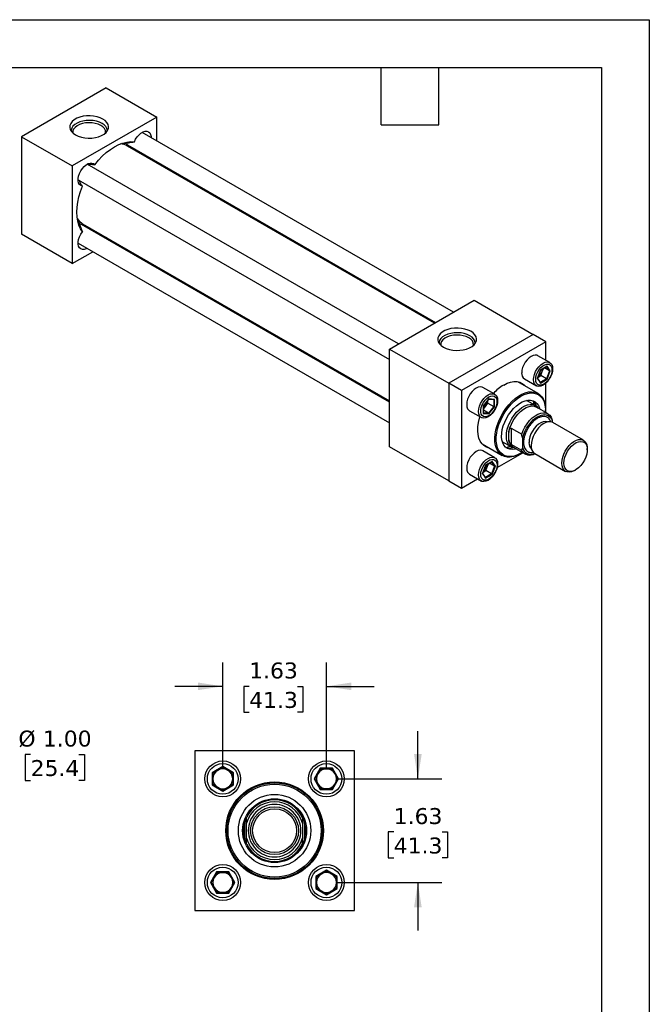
# Model space of a CAD drawing. Header units: inches. Extents: x 0 to 33, y 0 to 25.5.
# Tile 4 of 4: x 23.1 to 33, y 10.1 to 25.5. Entities that reach past the tile are written whole.
import ezdxf

# ---------------------------------------------------------------- set-up
doc = ezdxf.new("R2010")
doc.units = ezdxf.units.IN
doc.header["$LTSCALE"] = 3
doc.header["$MEASUREMENT"] = 0
doc.linetypes.add('SLD-Solid', pattern=[0])
doc.layers.add('DIMENSIONS', color=140, linetype='SLD-Solid', lineweight=25)
doc.layers.add('TEXT', color=140, linetype='SLD-Solid', lineweight=25)
doc.styles.add('SLDTEXTSTYLE0', font='VERDANA.TTF')
doc.dimstyles.new('SLDDIMSTYLE0', dxfattribs={"dimtxt": 0.254883, "dimasz": 0.39, "dimexe": 0, "dimexo": 0.0625, "dimgap": 0.063721, "dimtad": 0, "dimtih": 1, "dimtoh": 1, "dimrnd": 1e-09, "dimzin": 4, "dimdsep": 46, "dimtxsty": 'SLDTEXTSTYLE0', "dimsah": 1, "dimcen": 0.09, "dimadec": 0, "dimazin": 1, "dimtfac": 1, "dimtofl": 0, "dimtmove": 0, "dimatfit": 3, "dimfxl": 0, "dimfrac": 2, "dimtolj": 1, "dimtzin": 12, "dimarcsym": 0})
doc.dimstyles.new('SLDDIMSTYLE2', dxfattribs={"dimtxt": 0.254883, "dimasz": 0.39, "dimexe": 0, "dimexo": 0.0625, "dimgap": 0.063721, "dimtad": 0, "dimtih": 1, "dimtoh": 1, "dimrnd": 1e-09, "dimzin": 12, "dimdsep": 46, "dimtxsty": 'SLDTEXTSTYLE0', "dimsah": 1, "dimcen": 0.09, "dimadec": 0, "dimazin": 3, "dimtfac": 1, "dimtmove": 0, "dimatfit": 0, "dimfxl": 0, "dimfrac": 2, "dimtolj": 1, "dimtzin": 12, "dimarcsym": 0})

# ---------------------------------------------------------------- blocks, each defined once
blk = doc.blocks.new('_D_4')
at = {"layer": 'DIMENSIONS'}
for p, q in [((22.939, 13.978), (22.189, 13.978)), ((22.189, 13.978), (22.189, 13.284)), ((23.303, 13.978), (23.217, 13.978)), ((23.217, 13.978), (23.217, 13.573)), ((24.06, 13.978), (24.146, 13.978)), ((24.146, 13.978), (24.146, 13.573)), ((23.217, 13.573), (23.303, 13.573)), ((24.146, 13.573), (24.06, 13.573)), ((18.497, 13.284), (19.801, 13.284)), ((19.981, 13.284), (20.78, 13.284)), ((20.96, 13.284), (22.564, 13.284)), ((22.189, 13.284), (22.189, 12.284)), ((18.497, 12.284), (20.78, 12.284)), ((20.96, 12.284), (22.564, 12.284))]:
    blk.add_line(p, q, dxfattribs=at)
for points in [[(22.189, 13.284), (22.129, 12.894), (22.249, 12.894)], [(22.189, 12.284), (22.249, 12.674), (22.129, 12.674)]]:
    blk.add_solid(points, dxfattribs=at)
at = {"layer": 'DIMENSIONS', "char_height": 0.25, "attachment_point": 1, "style": 'SLDTEXTSTYLE0'}
for s, insert in [('%%c', (23.111, 14.353)), ('1.00', (23.495, 14.353)), ('25.4', (23.303, 13.891))]:
    blk.add_mtext(s, dxfattribs=dict(at, insert=insert))
blk = doc.blocks.new('_D_6')
at = {"layer": 'DIMENSIONS'}
for p, q in [((26.314, 13.746), (26.314, 15.422)), ((27.939, 13.746), (27.939, 15.422)), ((26.314, 15.047), (25.564, 15.047)), ((26.728, 15.047), (26.643, 15.047)), ((26.643, 15.047), (26.643, 14.642)), ((27.486, 15.047), (27.571, 15.047)), ((27.571, 15.047), (27.571, 14.642)), ((27.939, 15.047), (28.689, 15.047)), ((26.643, 14.642), (26.728, 14.642)), ((27.571, 14.642), (27.486, 14.642))]:
    blk.add_line(p, q, dxfattribs=at)
for points in [[(26.314, 15.047), (25.924, 15.107), (25.924, 14.987)], [(27.939, 15.047), (28.329, 14.987), (28.329, 15.107)]]:
    blk.add_solid(points, dxfattribs=at)
at = {"layer": 'DIMENSIONS', "char_height": 0.25, "attachment_point": 1, "style": 'SLDTEXTSTYLE0'}
for s, insert in [('1.63', (26.728, 15.421)), ('41.3', (26.728, 14.959))]:
    blk.add_mtext(s, dxfattribs=dict(at, insert=insert))
blk = doc.blocks.new('_D_7')
at = {"layer": 'DIMENSIONS'}
for p, q in [((29.373, 13.596), (29.373, 14.346)), ((28.089, 13.596), (29.748, 13.596)), ((28.994, 12.764), (28.909, 12.764)), ((28.909, 12.764), (28.909, 12.359)), ((29.752, 12.764), (29.837, 12.764)), ((29.837, 12.764), (29.837, 12.359)), ((28.909, 12.359), (28.994, 12.359)), ((29.837, 12.359), (29.752, 12.359)), ((28.089, 11.971), (29.748, 11.971)), ((29.373, 11.971), (29.373, 11.221))]:
    blk.add_line(p, q, dxfattribs=at)
for points in [[(29.373, 13.596), (29.433, 13.986), (29.313, 13.986)], [(29.373, 11.971), (29.313, 11.581), (29.433, 11.581)]]:
    blk.add_solid(points, dxfattribs=at)
at = {"layer": 'DIMENSIONS', "char_height": 0.25, "attachment_point": 1, "style": 'SLDTEXTSTYLE0'}
for s, insert in [('1.63', (28.994, 13.138)), ('41.3', (28.994, 12.676))]:
    blk.add_mtext(s, dxfattribs=dict(at, insert=insert))

msp = doc.modelspace()

# ---------------------------------------------------------------- linework, layer by layer
at = {"color": 7, "linetype": 'SLD-Solid'}
for p, q in [((0, 25.5), (33, 25.5)), ((33, 25.5), (33, 0))]:
    msp.add_line(p, q, dxfattribs=at)
for p, q in [((24.487, 24.431), (23.161, 23.666)), ((24.487, 24.431), (25.282, 23.972)), ((25.282, 23.972), (23.956, 23.207)), ((25.282, 23.598), (25.282, 23.972)), ((23.161, 23.666), (23.161, 22.135)), ((23.161, 23.666), (23.956, 23.207)), ((29.93, 20.915), (25.05, 23.733)), ((24.761, 23.556), (24.732, 23.561)), ((24.763, 23.543), (24.761, 23.556)), ((24.821, 23.54), (29.649, 20.753)), ((29.631, 20.742), (24.821, 23.519)), ((24.888, 23.481), (24.884, 23.485)), ((23.956, 23.207), (23.956, 21.676)), ((29.068, 20.418), (24.188, 23.235)), ((25.282, 23.253), (25.282, 23.274)), ((24.047, 22.991), (28.928, 20.174)), ((24.038, 22.356), (24.056, 22.335)), ((24.056, 22.335), (24.068, 22.339)), ((24.058, 22.332), (24.072, 22.336)), ((28.928, 19.504), (24.099, 22.291)), ((24.118, 22.301), (28.928, 19.524)), ((24.179, 22.264), (24.185, 22.263)), ((24.203, 22.231), (24.179, 22.264)), ((23.956, 21.676), (23.161, 22.135)), ((24.047, 21.996), (28.928, 19.179)), ((24.561, 22.025), (24.579, 22.035)), ((23.956, 21.676), (24.28, 21.862)), ((28.928, 20.336), (30.254, 21.102)), ((30.254, 21.102), (31.182, 20.566)), ((31.182, 20.566), (29.856, 19.801)), ((31.381, 20.451), (31.182, 20.566)), ((31.381, 20.451), (30.055, 19.686)), ((31.381, 20.159), (31.381, 20.451)), ((28.928, 20.336), (29.856, 19.801)), ((28.928, 18.805), (28.928, 20.336)), ((31.441, 20.124), (31.254, 20.232)), ((31.297, 20.007), (31.246, 19.876)), ((31.248, 19.878), (31.297, 20.005)), ((31.256, 19.897), (31.299, 19.922)), ((31.398, 20.066), (31.297, 20.007)), ((31.297, 20.005), (31.395, 20.061)), ((31.299, 19.922), (31.323, 19.984)), ((31.39, 19.87), (31.299, 19.922)), ((31.323, 19.984), (31.341, 20.03)), ((31.438, 19.993), (31.357, 20.039)), ((31.438, 19.993), (31.39, 19.87)), ((31.391, 20.059), (31.438, 19.993)), ((31.449, 19.993), (31.398, 20.066)), ((31.398, 19.862), (31.449, 19.993)), ((29.856, 19.801), (29.856, 18.27)), ((30.055, 19.686), (29.856, 19.801)), ((31.257, 19.641), (30.941, 19.823)), ((31.043, 19.867), (31.23, 19.759)), ((31.246, 19.876), (31.297, 19.803)), ((31.296, 19.813), (31.249, 19.88)), ((31.39, 19.87), (31.295, 19.815)), ((31.297, 19.803), (31.398, 19.862)), ((31.381, 19.339), (31.381, 19.804)), ((30.055, 19.686), (30.055, 18.155)), ((30.579, 19.627), (30.392, 19.734)), ((30.486, 19.555), (30.398, 19.445)), ((30.4, 19.445), (30.485, 19.551)), ((30.431, 19.434), (30.472, 19.485)), ((30.472, 19.485), (30.472, 19.535)), ((30.472, 19.485), (30.563, 19.433)), ((30.484, 19.55), (30.565, 19.543)), ((30.574, 19.547), (30.486, 19.555)), ((30.563, 19.543), (30.563, 19.433)), ((30.574, 19.429), (30.574, 19.547)), ((31.214, 19.45), (31.073, 19.531)), ((30.182, 19.369), (30.368, 19.262)), ((30.398, 19.445), (30.398, 19.327)), ((30.398, 19.327), (30.486, 19.319)), ((30.4, 19.333), (30.4, 19.445)), ((30.4, 19.395), (30.431, 19.434)), ((30.48, 19.33), (30.4, 19.376)), ((30.48, 19.33), (30.4, 19.337)), ((30.563, 19.433), (30.48, 19.33)), ((30.486, 19.319), (30.574, 19.429)), ((31.413, 19.321), (31.231, 19.426)), ((31.374, 19.371), (31.374, 19.383)), ((31.48, 19.202), (31.48, 19.187)), ((31.969, 18.906), (31.489, 19.183)), ((30.801, 18.894), (30.801, 19.042)), ((30.834, 19.095), (31, 18.999)), ((30.834, 19.095), (30.834, 18.841)), ((30.379, 18.849), (30.695, 18.667)), ((30.698, 18.881), (30.839, 18.8)), ((31, 18.746), (30.834, 18.841)), ((31.016, 18.791), (31.016, 18.934)), ((29.856, 18.27), (28.928, 18.805)), ((30.579, 18.631), (30.392, 18.739)), ((30.615, 18.478), (31.018, 18.711)), ((30.868, 18.797), (31.05, 18.692)), ((30.976, 18.695), (30.987, 18.701)), ((31.207, 18.696), (31.688, 18.418)), ((32.027, 18.758), (32.027, 18.777)), ((30.537, 18.573), (30.435, 18.514)), ((30.436, 18.512), (30.533, 18.568)), ((30.461, 18.491), (30.479, 18.537)), ((30.576, 18.5), (30.495, 18.547)), ((30.53, 18.566), (30.576, 18.5)), ((30.588, 18.501), (30.537, 18.573)), ((30.182, 18.374), (30.368, 18.266)), ((30.435, 18.514), (30.384, 18.383)), ((30.384, 18.383), (30.435, 18.311)), ((30.387, 18.386), (30.436, 18.512)), ((30.434, 18.32), (30.387, 18.387)), ((30.394, 18.405), (30.437, 18.43)), ((30.528, 18.377), (30.433, 18.322)), ((30.437, 18.43), (30.461, 18.491)), ((30.528, 18.377), (30.437, 18.43)), ((30.576, 18.5), (30.528, 18.377)), ((30.537, 18.369), (30.588, 18.501)), ((31.828, 18.432), (31.845, 18.442)), ((29.856, 18.27), (30.055, 18.155)), ((30.055, 18.155), (30.308, 18.301)), ((30.435, 18.311), (30.537, 18.369)), ((25.877, 14.034), (25.877, 11.534)), ((28.377, 14.034), (25.877, 14.034)), ((28.377, 11.534), (28.377, 14.034)), ((26.314, 13.788), (26.148, 13.692)), ((26.158, 13.686), (26.314, 13.777)), ((26.481, 13.692), (26.314, 13.788)), ((26.314, 13.777), (26.314, 13.788)), ((26.314, 13.777), (26.471, 13.686)), ((27.843, 13.762), (27.747, 13.596)), ((27.759, 13.596), (27.849, 13.752)), ((27.849, 13.752), (27.843, 13.762)), ((28.035, 13.762), (27.843, 13.762)), ((27.849, 13.752), (28.03, 13.752)), ((28.03, 13.752), (28.035, 13.762)), ((28.03, 13.752), (28.12, 13.596)), ((28.131, 13.596), (28.035, 13.762)), ((26.158, 13.686), (26.148, 13.692)), ((26.148, 13.692), (26.148, 13.5)), ((26.158, 13.506), (26.158, 13.686)), ((26.471, 13.686), (26.481, 13.692)), ((26.471, 13.686), (26.471, 13.506)), ((26.481, 13.5), (26.481, 13.692)), ((27.747, 13.596), (27.843, 13.43)), ((27.759, 13.596), (27.747, 13.596)), ((27.849, 13.44), (27.759, 13.596)), ((28.12, 13.596), (28.03, 13.44)), ((28.035, 13.43), (28.131, 13.596)), ((28.12, 13.596), (28.131, 13.596)), ((26.158, 13.506), (26.148, 13.5)), ((26.148, 13.5), (26.314, 13.404)), ((26.314, 13.416), (26.158, 13.506)), ((26.471, 13.506), (26.314, 13.416)), ((26.314, 13.404), (26.481, 13.5)), ((26.481, 13.5), (26.471, 13.506)), ((27.843, 13.43), (27.849, 13.44)), ((28.03, 13.44), (27.849, 13.44)), ((28.03, 13.44), (28.035, 13.43)), ((26.314, 13.416), (26.314, 13.404)), ((27.843, 13.43), (28.035, 13.43)), ((26.658, 12.663), (26.658, 12.904)), ((26.689, 12.667), (26.689, 12.9)), ((27.564, 12.9), (27.564, 12.667)), ((27.596, 12.904), (27.596, 12.663)), ((26.218, 12.137), (26.122, 11.971)), ((26.134, 11.971), (26.224, 12.127)), ((26.224, 12.127), (26.218, 12.137)), ((26.41, 12.137), (26.218, 12.137)), ((26.224, 12.127), (26.405, 12.127)), ((26.41, 12.137), (26.405, 12.127)), ((26.405, 12.127), (26.495, 11.971)), ((26.506, 11.971), (26.41, 12.137)), ((27.939, 12.163), (27.773, 12.067)), ((27.773, 12.067), (27.773, 11.875)), ((27.773, 12.067), (27.783, 12.061)), ((27.783, 12.061), (27.939, 12.152)), ((27.783, 11.881), (27.783, 12.061)), ((27.939, 12.152), (27.939, 12.163)), ((28.106, 12.067), (27.939, 12.163)), ((27.939, 12.152), (28.096, 12.061)), ((28.096, 12.061), (28.106, 12.067)), ((28.096, 12.061), (28.096, 11.881)), ((28.106, 11.875), (28.106, 12.067)), ((26.134, 11.971), (26.122, 11.971)), ((26.122, 11.971), (26.218, 11.805)), ((26.224, 11.815), (26.134, 11.971)), ((26.495, 11.971), (26.405, 11.815)), ((26.41, 11.805), (26.506, 11.971)), ((26.495, 11.971), (26.506, 11.971)), ((26.224, 11.815), (26.218, 11.805)), ((26.218, 11.805), (26.41, 11.805)), ((26.405, 11.815), (26.224, 11.815)), ((26.405, 11.815), (26.41, 11.805)), ((27.783, 11.881), (27.773, 11.875)), ((27.773, 11.875), (27.939, 11.779)), ((27.939, 11.791), (27.783, 11.881)), ((28.096, 11.881), (27.939, 11.791)), ((27.939, 11.779), (28.106, 11.875)), ((27.939, 11.791), (27.939, 11.779)), ((28.096, 11.881), (28.106, 11.875)), ((25.877, 11.534), (28.377, 11.534))]:
    msp.add_line(p, q)
at = {"flags": 128}
for points in [[(24.436, 23.943), (24.393, 23.964), (24.344, 23.979), (24.291, 23.99), (24.235, 23.994), (24.179, 23.993), (24.125, 23.985), (24.073, 23.972), (24.027, 23.954), (23.987, 23.931), (23.956, 23.904), (23.933, 23.875), (23.92, 23.843), (23.918, 23.811), (23.925, 23.779), (23.943, 23.748), (23.97, 23.72), (24.006, 23.695), (24.049, 23.674), (24.099, 23.658), (24.152, 23.648), (24.207, 23.643), (24.263, 23.645), (24.318, 23.652), (24.369, 23.665), (24.416, 23.684), (24.455, 23.707), (24.487, 23.733), (24.51, 23.763), (24.523, 23.795), (24.525, 23.827), (24.517, 23.859), (24.5, 23.89), (24.472, 23.918), (24.436, 23.943)], [(24.422, 23.874), (24.381, 23.893), (24.333, 23.908), (24.282, 23.918), (24.228, 23.922), (24.174, 23.919), (24.122, 23.911), (24.074, 23.898), (24.03, 23.879), (23.994, 23.856), (23.966, 23.829), (23.947, 23.8), (23.938, 23.769), (23.937, 23.756)], [(24.404, 23.841), (24.363, 23.86), (24.317, 23.874), (24.267, 23.883), (24.215, 23.885), (24.163, 23.881), (24.114, 23.871), (24.069, 23.856), (24.03, 23.836), (23.999, 23.812), (23.977, 23.784), (23.966, 23.755), (23.964, 23.725)], [(24.93, 23.585), (24.949, 23.625), (24.974, 23.663), (25.002, 23.695), (25.033, 23.722), (25.065, 23.74), (25.096, 23.75), (25.125, 23.751), (25.15, 23.742), (25.169, 23.725), (25.183, 23.7), (25.19, 23.668), (25.191, 23.651)], [(24.309, 23.226), (24.366, 23.296), (24.426, 23.359), (24.489, 23.416), (24.554, 23.466), (24.619, 23.507), (24.684, 23.541), (24.749, 23.566), (24.812, 23.581), (24.872, 23.588), (24.93, 23.585)], [(24.768, 23.541), (24.765, 23.553), (24.764, 23.555)], [(24.821, 23.54), (24.806, 23.553), (24.8, 23.563)], [(24.88, 23.506), (24.875, 23.504), (24.858, 23.498)], [(25.192, 23.325), (25.197, 23.307), (25.198, 23.301)], [(24.115, 22.891), (24.09, 22.899), (24.07, 22.916), (24.056, 22.941), (24.048, 22.972), (24.048, 23.009), (24.055, 23.049), (24.069, 23.09), (24.089, 23.13), (24.114, 23.167), (24.142, 23.2), (24.173, 23.226), (24.205, 23.244), (24.236, 23.253), (24.264, 23.253), (24.289, 23.244), (24.309, 23.226)], [(24.115, 22.174), (24.084, 22.222), (24.059, 22.278), (24.041, 22.34), (24.031, 22.409), (24.027, 22.482), (24.031, 22.559), (24.041, 22.64), (24.059, 22.723), (24.084, 22.807), (24.115, 22.891)], [(24.155, 22.28), (24.155, 22.278), (24.159, 22.257)], [(24.188, 21.915), (24.173, 21.907), (24.142, 21.897), (24.114, 21.896), (24.089, 21.905), (24.069, 21.922), (24.055, 21.947), (24.048, 21.979), (24.048, 22.016), (24.056, 22.056), (24.07, 22.097), (24.09, 22.137), (24.115, 22.174)], [(24.495, 22.084), (24.489, 22.082), (24.471, 22.076)], [(30.204, 20.614), (30.16, 20.634), (30.111, 20.65), (30.058, 20.66), (30.003, 20.665), (29.947, 20.663), (29.892, 20.656), (29.841, 20.643), (29.794, 20.625), (29.755, 20.602), (29.723, 20.575), (29.7, 20.545), (29.687, 20.514), (29.685, 20.481), (29.693, 20.449), (29.71, 20.419), (29.738, 20.39), (29.774, 20.365), (29.817, 20.345), (29.866, 20.329), (29.919, 20.319), (29.975, 20.314), (30.031, 20.316), (30.085, 20.323), (30.137, 20.336), (30.183, 20.354), (30.223, 20.377), (30.254, 20.404), (30.277, 20.434), (30.29, 20.465), (30.292, 20.498), (30.285, 20.53), (30.267, 20.56), (30.239, 20.589), (30.204, 20.614)], [(30.189, 20.544), (30.148, 20.564), (30.1, 20.579), (30.049, 20.588), (29.995, 20.592), (29.941, 20.59), (29.889, 20.582), (29.841, 20.568), (29.798, 20.55), (29.761, 20.527), (29.733, 20.5), (29.714, 20.471), (29.705, 20.44), (29.705, 20.427)], [(30.171, 20.512), (30.13, 20.531), (30.084, 20.545), (30.034, 20.553), (29.982, 20.556), (29.93, 20.552), (29.881, 20.542), (29.836, 20.527), (29.797, 20.507), (29.766, 20.482), (29.745, 20.455), (29.733, 20.426), (29.731, 20.396)], [(31.254, 20.232), (31.242, 20.238), (31.213, 20.242), (31.182, 20.236), (31.149, 20.221), (31.115, 20.198), (31.084, 20.167), (31.056, 20.13), (31.032, 20.089), (31.014, 20.047), (31.003, 20.004), (31, 19.963)], [(31.186, 19.856), (31.19, 19.896), (31.201, 19.939), (31.219, 19.982), (31.242, 20.023), (31.271, 20.059), (31.302, 20.09), (31.335, 20.114), (31.368, 20.129), (31.4, 20.134), (31.428, 20.13), (31.452, 20.116), (31.47, 20.094), (31.481, 20.064), (31.484, 20.028), (31.481, 19.987), (31.47, 19.944), (31.452, 19.902), (31.428, 19.861), (31.4, 19.824), (31.368, 19.793), (31.335, 19.77), (31.302, 19.755), (31.271, 19.749), (31.242, 19.753), (31.219, 19.767), (31.201, 19.789), (31.19, 19.819), (31.186, 19.856)], [(31.475, 20.008), (31.472, 19.971), (31.461, 19.931), (31.443, 19.892), (31.42, 19.855), (31.393, 19.823), (31.363, 19.797), (31.332, 19.779), (31.302, 19.77), (31.275, 19.771), (31.252, 19.781), (31.234, 19.801), (31.223, 19.828), (31.22, 19.861), (31.223, 19.898), (31.234, 19.938), (31.252, 19.977), (31.275, 20.014), (31.302, 20.046), (31.332, 20.072), (31.363, 20.09), (31.393, 20.099), (31.42, 20.098), (31.443, 20.088), (31.461, 20.068), (31.472, 20.042), (31.475, 20.008)], [(30.718, 19.772), (30.772, 19.799), (30.825, 19.817), (30.876, 19.826), (30.925, 19.825), (30.969, 19.816), (31.009, 19.797), (31.044, 19.769), (31.056, 19.757)], [(30.392, 19.734), (30.38, 19.74), (30.352, 19.744), (30.32, 19.739), (30.287, 19.724), (30.254, 19.7), (30.222, 19.67), (30.194, 19.633), (30.17, 19.592), (30.153, 19.549), (30.142, 19.506), (30.138, 19.466), (30.142, 19.43), (30.153, 19.4), (30.17, 19.377), (30.182, 19.369)], [(30.473, 19.272), (30.44, 19.257), (30.409, 19.252), (30.381, 19.256), (30.357, 19.27), (30.339, 19.292), (30.328, 19.322), (30.324, 19.358), (30.328, 19.399), (30.339, 19.441), (30.357, 19.484), (30.381, 19.525), (30.409, 19.562), (30.44, 19.593), (30.473, 19.616), (30.507, 19.631), (30.538, 19.636), (30.566, 19.632), (30.59, 19.619), (30.608, 19.596), (30.619, 19.566), (30.623, 19.53), (30.619, 19.49), (30.608, 19.447), (30.59, 19.404), (30.566, 19.363), (30.538, 19.326), (30.507, 19.295), (30.473, 19.272)], [(30.976, 18.695), (30.923, 18.668), (30.871, 18.651), (30.821, 18.642), (30.773, 18.642), (30.73, 18.651), (30.69, 18.67), (30.656, 18.697), (30.627, 18.732), (30.605, 18.775), (30.589, 18.824), (30.581, 18.88), (30.579, 18.94), (30.584, 19.004), (30.596, 19.071), (30.615, 19.139), (30.641, 19.207), (30.672, 19.275), (30.709, 19.34), (30.751, 19.402), (30.797, 19.46), (30.846, 19.512), (30.897, 19.558), (30.949, 19.597), (31.003, 19.627), (31.055, 19.649), (31.106, 19.663), (31.155, 19.667), (31.201, 19.662), (31.243, 19.648), (31.28, 19.625), (31.311, 19.594), (31.337, 19.555), (31.356, 19.509), (31.368, 19.457), (31.373, 19.399), (31.374, 19.383)], [(30.987, 19.595), (31.039, 19.621), (31.091, 19.638), (31.141, 19.647), (31.188, 19.646), (31.231, 19.635), (31.269, 19.616), (31.303, 19.588), (31.33, 19.552), (31.351, 19.508), (31.365, 19.457), (31.373, 19.401), (31.373, 19.344)], [(30.486, 19.585), (30.516, 19.598), (30.545, 19.602), (30.57, 19.596), (30.591, 19.582), (30.605, 19.558), (30.613, 19.528), (30.613, 19.492), (30.605, 19.454), (30.591, 19.414), (30.57, 19.375), (30.545, 19.341), (30.516, 19.311), (30.486, 19.289), (30.455, 19.276), (30.426, 19.272), (30.401, 19.278), (30.381, 19.292), (30.366, 19.316), (30.359, 19.346), (30.359, 19.382), (30.366, 19.42), (30.381, 19.46), (30.401, 19.499), (30.426, 19.533), (30.455, 19.563), (30.486, 19.585)], [(31.01, 18.715), (30.987, 18.701), (30.934, 18.675), (30.882, 18.657), (30.833, 18.649), (30.786, 18.65), (30.742, 18.66), (30.704, 18.68), (30.671, 18.708), (30.643, 18.744), (30.622, 18.788), (30.608, 18.838), (30.601, 18.894), (30.601, 18.955), (30.608, 19.02), (30.622, 19.087), (30.643, 19.155), (30.671, 19.223), (30.704, 19.29), (30.742, 19.353), (30.786, 19.413), (30.833, 19.469), (30.882, 19.518), (30.934, 19.56), (30.987, 19.595)], [(30.916, 18.769), (30.896, 18.764), (30.853, 18.759), (30.813, 18.764), (30.778, 18.777), (30.747, 18.799), (30.722, 18.829), (30.703, 18.867), (30.691, 18.911), (30.686, 18.961), (30.688, 19.015), (30.696, 19.072), (30.712, 19.131), (30.734, 19.191), (30.762, 19.249), (30.795, 19.305), (30.833, 19.358), (30.874, 19.405), (30.918, 19.447), (30.964, 19.481), (31.01, 19.508), (31.055, 19.526), (31.099, 19.535), (31.14, 19.535), (31.178, 19.526), (31.211, 19.509), (31.239, 19.483), (31.261, 19.449), (31.277, 19.407), (31.279, 19.398)], [(30.761, 18.972), (30.764, 19.024), (30.775, 19.08), (30.793, 19.136), (30.817, 19.192), (30.846, 19.247), (30.881, 19.298), (30.92, 19.344), (30.961, 19.384), (31.004, 19.418), (31.048, 19.443), (31.091, 19.459), (31.133, 19.467), (31.171, 19.465), (31.206, 19.454), (31.235, 19.434), (31.255, 19.411)], [(31.191, 19.463), (31.19, 19.49), (31.186, 19.52)], [(30.801, 19.042), (30.816, 19.1), (30.838, 19.158), (30.867, 19.215), (30.901, 19.268), (30.94, 19.317), (30.982, 19.359), (31.027, 19.394), (31.072, 19.42), (31.116, 19.436), (31.159, 19.443), (31.198, 19.439), (31.231, 19.426)], [(31, 18.999), (31.022, 19.057), (31.051, 19.112), (31.085, 19.165), (31.124, 19.213), (31.166, 19.255), (31.209, 19.289), (31.254, 19.314), (31.298, 19.331), (31.34, 19.338), (31.378, 19.334), (31.412, 19.321), (31.441, 19.298), (31.464, 19.267)], [(31.016, 18.934), (31.03, 18.988), (31.051, 19.042), (31.078, 19.095), (31.11, 19.144), (31.147, 19.189), (31.186, 19.229), (31.227, 19.261), (31.269, 19.285), (31.31, 19.301), (31.35, 19.307), (31.386, 19.303), (31.418, 19.291), (31.445, 19.269), (31.466, 19.239), (31.48, 19.202)], [(30.494, 18.783), (30.488, 18.784), (30.446, 18.798), (30.408, 18.822), (30.376, 18.854), (30.35, 18.893), (30.33, 18.941), (30.318, 18.994), (30.312, 19.053), (30.314, 19.117), (30.323, 19.184), (30.339, 19.253), (30.345, 19.273)], [(31.406, 19.192), (31.398, 19.195), (31.368, 19.2), (31.335, 19.195), (31.3, 19.181), (31.264, 19.158), (31.229, 19.128), (31.198, 19.091), (31.169, 19.05), (31.146, 19.005), (31.129, 18.959), (31.118, 18.914), (31.115, 18.871)], [(31.489, 19.183), (31.478, 19.188), (31.447, 19.196), (31.413, 19.194), (31.376, 19.183), (31.338, 19.163), (31.301, 19.135), (31.265, 19.1), (31.233, 19.06), (31.204, 19.015), (31.181, 18.967), (31.163, 18.918), (31.153, 18.87), (31.149, 18.824)], [(30.893, 18.783), (30.881, 18.785), (30.846, 18.796), (30.817, 18.816), (30.793, 18.845), (30.775, 18.881), (30.764, 18.924), (30.761, 18.972)], [(31.629, 18.547), (31.633, 18.593), (31.644, 18.641), (31.661, 18.69), (31.684, 18.737), (31.713, 18.782), (31.746, 18.823), (31.781, 18.858), (31.819, 18.886), (31.857, 18.906), (31.893, 18.917), (31.928, 18.918), (31.959, 18.911), (31.985, 18.894), (32.005, 18.869), (32.019, 18.837), (32.026, 18.798), (32.027, 18.777)], [(31.663, 18.547), (31.666, 18.592), (31.677, 18.639), (31.695, 18.686), (31.719, 18.732), (31.748, 18.775), (31.782, 18.813), (31.817, 18.845), (31.854, 18.868), (31.891, 18.883), (31.925, 18.888), (31.956, 18.883), (31.983, 18.869), (32.004, 18.847), (32.019, 18.816), (32.026, 18.778), (32.026, 18.736), (32.019, 18.69), (32.004, 18.642), (31.983, 18.595), (31.956, 18.55), (31.925, 18.51), (31.891, 18.475), (31.854, 18.447), (31.817, 18.428), (31.782, 18.418), (31.748, 18.418), (31.719, 18.427), (31.695, 18.446), (31.677, 18.473), (31.666, 18.507), (31.663, 18.547)], [(30.392, 18.739), (30.38, 18.745), (30.352, 18.749), (30.32, 18.744), (30.287, 18.729), (30.254, 18.705), (30.222, 18.674), (30.194, 18.638), (30.17, 18.597), (30.153, 18.554), (30.142, 18.511), (30.138, 18.471), (30.142, 18.435), (30.153, 18.405), (30.17, 18.382), (30.182, 18.374)], [(30.764, 18.79), (30.779, 18.795), (30.816, 18.813)], [(30.623, 18.535), (30.619, 18.495), (30.608, 18.452), (30.59, 18.409), (30.566, 18.368), (30.538, 18.331), (30.507, 18.3), (30.473, 18.277), (30.44, 18.262), (30.409, 18.257), (30.381, 18.261), (30.357, 18.274), (30.339, 18.297), (30.328, 18.327), (30.324, 18.363), (30.328, 18.403), (30.339, 18.446), (30.357, 18.489), (30.381, 18.53), (30.409, 18.567), (30.44, 18.598), (30.473, 18.621), (30.507, 18.636), (30.538, 18.641), (30.566, 18.637), (30.59, 18.624), (30.608, 18.601), (30.619, 18.571), (30.623, 18.535)], [(30.358, 18.368), (30.362, 18.406), (30.373, 18.445), (30.39, 18.485), (30.413, 18.521), (30.44, 18.554), (30.47, 18.58), (30.501, 18.597), (30.531, 18.606), (30.558, 18.605), (30.581, 18.595), (30.599, 18.576), (30.61, 18.549), (30.614, 18.516), (30.61, 18.478), (30.599, 18.439), (30.581, 18.399), (30.558, 18.362), (30.531, 18.33), (30.501, 18.304), (30.47, 18.286), (30.44, 18.278), (30.413, 18.279), (30.39, 18.289), (30.373, 18.308), (30.362, 18.335), (30.358, 18.368)], [(31.828, 18.432), (31.819, 18.427), (31.781, 18.412), (31.746, 18.405), (31.713, 18.408), (31.684, 18.42), (31.661, 18.441), (31.644, 18.47), (31.633, 18.506), (31.629, 18.547)]]:
    msp.add_lwpolyline(points, dxfattribs=at)
for centre, radius in [((26.314, 13.596), 0.281), ((26.314, 13.596), 0.241), ((27.939, 13.596), 0.281), ((27.939, 13.596), 0.241), ((27.127, 12.784), 0.765), ((27.127, 12.784), 0.75), ((27.127, 12.784), 0.729), ((27.127, 12.784), 0.568), ((27.127, 12.784), 0.501), ((27.127, 12.784), 0.5), ((27.127, 12.784), 0.375), ((27.127, 12.784), 0.344), ((26.314, 11.971), 0.281), ((26.314, 11.971), 0.241), ((27.939, 11.971), 0.281), ((27.939, 11.971), 0.241)]:
    msp.add_circle(centre, radius)
for centre, radius, start, end in [((24.356, 23.728), 0.123, 358.401, 67.0468), ((24.366, 23.745), 0.14, 4.3926, 66.2047), ((24.698, 23.302), 0.25, 60.3462, 87.5095), ((24.245, 22.517), 0.25, 212.4965, 239.6587), ((24.074, 22.245), 0.0526, 60.9001, 95.4182), ((30.133, 20.416), 0.14, 4.3926, 66.2047), ((30.123, 20.399), 0.123, 358.401, 67.0468), ((31.103, 19.952), 0.104, 173.6038, 235.084), ((31.152, 20.047), 0.182, 304.7235, 339.6292), ((31.143, 20.053), 0.187, 308.5578, 350.5366), ((31.174, 20.043), 0.16, 338.2315, 353.6851), ((31.088, 19.153), 0.721, 120.9344, 137.4762), ((30.281, 19.555), 0.186, 309.4324, 351.4829), ((30.29, 19.55), 0.182, 320.3713, 355.2784), ((31.058, 19.389), 0.182, 14.4096, 48.9674), ((30.305, 19.533), 0.16, 306.3207, 321.7682), ((31.132, 18.968), 0.34, 167.446, 192.554), ((30.945, 18.922), 0.146, 190.9013, 238.4249), ((31.243, 18.859), 0.129, 174.7363, 228.693), ((30.813, 18.969), 0.186, 251.3999, 285.2338), ((31.127, 18.823), 0.149, 211.1753, 302.0325), ((31.147, 18.819), 0.134, 192.0955, 294.883), ((31.284, 18.808), 0.136, 172.9359, 235.7519), ((30.282, 18.56), 0.186, 308.4779, 350.6165), ((30.313, 18.55), 0.16, 338.2315, 353.6851), ((30.29, 18.555), 0.182, 304.7235, 339.6292), ((26.314, 13.596), 0.156, 60, 120), ((27.939, 13.596), 0.156, 90, 150), ((27.939, 13.596), 0.156, 30, 90), ((26.314, 13.596), 0.156, 120, 180), ((26.314, 13.596), 0.156, 180, 240), ((26.314, 13.596), 0.156, 0, 60), ((26.314, 13.596), 0.156, 300, 0), ((27.939, 13.596), 0.156, 150, 210), ((27.939, 13.596), 0.156, 330, 30), ((26.314, 13.596), 0.156, 240, 300), ((27.939, 13.596), 0.156, 210, 270), ((27.939, 13.596), 0.156, 270, 330), ((27.127, 12.784), 0.484, 25.321, 154.679), ((27.127, 12.784), 0.453, 14.9132, 165.0868), ((27.127, 12.784), 0.484, 165.579, 194.421), ((27.127, 12.784), 0.484, 345.579, 14.421), ((27.127, 12.784), 0.453, 194.9132, 345.0868), ((27.127, 12.784), 0.484, 205.321, 334.679), ((26.314, 11.971), 0.156, 150, 210), ((26.314, 11.971), 0.156, 90, 150), ((26.314, 11.971), 0.156, 30, 90), ((26.314, 11.971), 0.156, 330, 30), ((27.939, 11.971), 0.156, 120, 180), ((27.939, 11.971), 0.156, 60, 120), ((27.939, 11.971), 0.156, 360, 60), ((26.314, 11.971), 0.156, 210, 270), ((26.314, 11.971), 0.156, 270, 330), ((27.939, 11.971), 0.156, 180, 240), ((27.939, 11.971), 0.156, 300, 360), ((27.939, 11.971), 0.156, 240, 300)]:
    msp.add_arc(centre, radius, start, end)
for centre, major_axis, ratio, start_param, end_param in [((31.291, 20.01), (0.00602, -0.00516), 0.218443, 0.076768, 0.708711), ((31.393, 20.069), (0.00185, 0.00837), 0.697888, 3.709727, 4.495206), ((31.444, 19.996), (0.00808, 0.00098), 0.565682, 3.786495, 5.357291), ((31.24, 19.879), (0.00808, 0.00098), 0.565682, 5.357291, 5.989234), ((31.291, 19.806), (0.00185, 0.00837), 0.697888, 4.495206, 5.715051), ((31.393, 19.865), (0.00602, -0.00516), 0.218443, 0.708711, 2.279507), ((30.48, 19.558), (-0.00319, 0.00749), 0.565758, 3.435631, 4.067595), ((30.569, 19.55), (0.00632, 0.00578), 0.697875, 3.709669, 4.92971), ((30.392, 19.448), (0.00748, -0.00263), 0.218312, 5.574505, 6.206468), ((30.392, 19.33), (0.00632, 0.00578), 0.697875, 4.92971, 5.715109), ((30.48, 19.323), (-0.00319, 0.00749), 0.565758, 4.067595, 5.638391), ((30.569, 19.432), (0.00748, -0.00263), 0.218312, 4.003708, 5.574505), ((30.531, 18.576), (0.00185, 0.00837), 0.697888, 3.709727, 4.495206), ((30.379, 18.386), (0.00808, 0.00098), 0.565682, 5.357291, 5.989234), ((30.43, 18.517), (0.00602, -0.00516), 0.218443, 0.076768, 0.708711), ((30.531, 18.373), (0.00602, -0.00516), 0.218443, 0.708711, 2.279507), ((30.582, 18.504), (0.00808, 0.00098), 0.565682, 3.786495, 5.357291), ((30.43, 18.314), (0.00185, 0.00837), 0.697888, 4.495206, 5.715051)]:
    msp.add_ellipse(centre, major_axis=major_axis, ratio=ratio, start_param=start_param, end_param=end_param)
for points, knots in [([(24.761, 23.556), (24.772, 23.559), (24.784, 23.561), (24.809, 23.567), (24.822, 23.569), (24.851, 23.574), (24.866, 23.576), (24.897, 23.581), (24.913, 23.583), (24.93, 23.585)], [0, 0, 0, 0, 0.25, 0.25, 0.5, 0.5, 0.75, 0.75, 1, 1, 1, 1]), ([(24.884, 23.485), (24.897, 23.483), (24.911, 23.481), (24.925, 23.48), (24.925, 23.48)], [0, 0, 0, 0, 0.989374, 1, 1, 1, 1]), ([(24.205, 23.225), (24.213, 23.227), (24.239, 23.234), (24.273, 23.233), (24.298, 23.229), (24.309, 23.226)], [0, 0, 0, 0, 0.2053711, 0.6421334, 1, 1, 1, 1]), ([(24.062, 22.983), (24.069, 22.963), (24.077, 22.946), (24.094, 22.915), (24.104, 22.902), (24.115, 22.891)], [0, 0, 0, 0, 0.5, 0.5, 1, 1, 1, 1]), ([(24.056, 22.335), (24.059, 22.324), (24.062, 22.312), (24.071, 22.288), (24.075, 22.275), (24.09, 22.234), (24.102, 22.205), (24.115, 22.174)], [0, 0, 0, 0, 0.25, 0.25, 0.5, 0.5, 1, 1, 1, 1]), ([(31.455, 19.194), (31.454, 19.199), (31.449, 19.217), (31.432, 19.242), (31.404, 19.266), (31.369, 19.279), (31.33, 19.28), (31.289, 19.27), (31.248, 19.251), (31.207, 19.223), (31.167, 19.186), (31.128, 19.14), (31.093, 19.087), (31.064, 19.03), (31.044, 18.973), (31.032, 18.919), (31.03, 18.886), (31.03, 18.871)], [0, 0, 0, 0, 0.021569, 0.093078, 0.166105, 0.239131, 0.31064, 0.379295, 0.44407, 0.508845, 0.577499, 0.649008, 0.722035, 0.795061, 0.86657, 0.935225, 1, 1, 1, 1]), ([(30.801, 19.042), (30.802, 19.048), (30.803, 19.053), (30.807, 19.065), (30.809, 19.07), (30.814, 19.081), (30.817, 19.086), (30.822, 19.092), (30.824, 19.094), (30.829, 19.096), (30.832, 19.096), (30.834, 19.095)], [0, 0, 0, 0, 0.25, 0.25, 0.5, 0.5, 0.75, 0.75, 0.875, 0.875, 1, 1, 1, 1]), ([(30.834, 18.841), (30.832, 18.843), (30.829, 18.845), (30.824, 18.849), (30.822, 18.852), (30.817, 18.859), (30.814, 18.863), (30.809, 18.872), (30.807, 18.877), (30.803, 18.885), (30.802, 18.89), (30.801, 18.894)], [0, 0, 0, 0, 0.125, 0.125, 0.25, 0.25, 0.5, 0.5, 0.75, 0.75, 1, 1, 1, 1]), ([(31.03, 18.871), (31.03, 18.856), (31.032, 18.825), (31.044, 18.785), (31.064, 18.751), (31.093, 18.727), (31.128, 18.715), (31.159, 18.713), (31.179, 18.718), (31.185, 18.72)], [0, 0, 0, 0, 0.1432328, 0.2950452, 0.4531691, 0.6146486, 0.7761281, 0.9342519, 1, 1, 1, 1]), ([(27.539, 12.784), (27.539, 12.893), (27.495, 12.998), (27.341, 13.152), (27.236, 13.196), (27.018, 13.196), (26.913, 13.152), (26.758, 12.998), (26.715, 12.893), (26.715, 12.784)], [0, 0, 0, 0, 0.25, 0.25, 0.5, 0.5, 0.75, 0.75, 1, 1, 1, 1]), ([(26.658, 12.904), (26.66, 12.913), (26.663, 12.921), (26.668, 12.937), (26.671, 12.945), (26.676, 12.961), (26.68, 12.969), (26.684, 12.98), (26.686, 12.983), (26.688, 12.989), (26.689, 12.991), (26.689, 12.991)], [0, 0, 0, 0, 0.25, 0.25, 0.5, 0.5, 0.75, 0.75, 0.875, 0.875, 1, 1, 1, 1]), ([(27.564, 12.991), (27.564, 12.991), (27.565, 12.989), (27.568, 12.983), (27.569, 12.98), (27.574, 12.969), (27.577, 12.961), (27.583, 12.945), (27.586, 12.937), (27.591, 12.921), (27.593, 12.913), (27.596, 12.904)], [0, 0, 0, 0, 0.125, 0.125, 0.25, 0.25, 0.5, 0.5, 0.75, 0.75, 1, 1, 1, 1]), ([(26.689, 12.577), (26.689, 12.577), (26.688, 12.579), (26.686, 12.584), (26.684, 12.588), (26.68, 12.598), (26.676, 12.606), (26.671, 12.622), (26.668, 12.63), (26.663, 12.646), (26.66, 12.655), (26.658, 12.663)], [0, 0, 0, 0, 0.125, 0.125, 0.25, 0.25, 0.5, 0.5, 0.75, 0.75, 1, 1, 1, 1]), ([(26.715, 12.784), (26.715, 12.674), (26.758, 12.57), (26.913, 12.415), (27.018, 12.372), (27.236, 12.372), (27.341, 12.415), (27.495, 12.57), (27.539, 12.674), (27.539, 12.784)], [0, 0, 0, 0, 0.25, 0.25, 0.5, 0.5, 0.75, 0.75, 1, 1, 1, 1]), ([(27.596, 12.663), (27.593, 12.655), (27.591, 12.646), (27.586, 12.63), (27.583, 12.622), (27.577, 12.606), (27.574, 12.598), (27.569, 12.588), (27.568, 12.584), (27.565, 12.579), (27.564, 12.577), (27.564, 12.577)], [0, 0, 0, 0, 0.25, 0.25, 0.5, 0.5, 0.75, 0.75, 0.875, 0.875, 1, 1, 1, 1])]:
    msp.add_open_spline(points, degree=3, knots=knots)
for points in [[(31.464, 19.267), (31.47, 19.245), (31.476, 19.224), (31.48, 19.202)], [(31.016, 18.934), (31.012, 18.956), (31.006, 18.977), (31, 18.999)], [(31, 18.746), (31.006, 18.76), (31.012, 18.775), (31.016, 18.791)], [(26.689, 12.9), (26.689, 12.931), (26.689, 12.961), (26.689, 12.991)], [(27.564, 12.991), (27.564, 12.961), (27.564, 12.931), (27.564, 12.9)], [(26.689, 12.577), (26.689, 12.606), (26.689, 12.636), (26.689, 12.667)], [(27.564, 12.577), (27.564, 12.606), (27.564, 12.636), (27.564, 12.667)]]:
    msp.add_open_spline(points, degree=3)
at = {"layer": 'TEXT'}
for p, q in [((0.75, 24.75), (32.25, 24.75)), ((28.8, 23.85), (28.8, 24.75)), ((29.7, 23.85), (29.7, 24.75)), ((32.25, 24.75), (32.25, 0.75)), ((28.8, 23.85), (29.7, 23.85))]:
    msp.add_line(p, q, dxfattribs=at)

# ---------------------------------------------------------------- dimensions: what is measured, and where the dimension line sits
at = {"layer": 'DIMENSIONS'}
for base, p1, p2, angle, picture, middle in [((27.939335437, 15.046908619), (26.314335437, 13.596144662), (27.939335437, 13.596144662), 0, '_D_6', (27.10679872, 15.046908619)), ((29.372982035, 11.971144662), (27.939335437, 13.596144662), (27.939335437, 11.971144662), 90, '_D_7', (29.372982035, 12.763813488))]:
    dim = msp.add_linear_dim(base=base, p1=p1, p2=p2, angle=angle, dimstyle='SLDDIMSTYLE2', dxfattribs=at)
    dim.commit()
    dim.dimension.update_dxf_attribs({"geometry": picture, "text_midpoint": middle, "dimtype": 160})
dim = msp.add_linear_dim(base=(22.189, 12.284), p1=(18.347, 13.284), p2=(18.347, 12.284), angle=90, text='%%c<>', dimstyle='SLDDIMSTYLE0', dxfattribs=at)
dim.commit()
dim.dimension.update_dxf_attribs({"geometry": '_D_4', "text_midpoint": (22.189, 13.978), "dimtype": 160})

doc.saveas('drawing.dxf')
